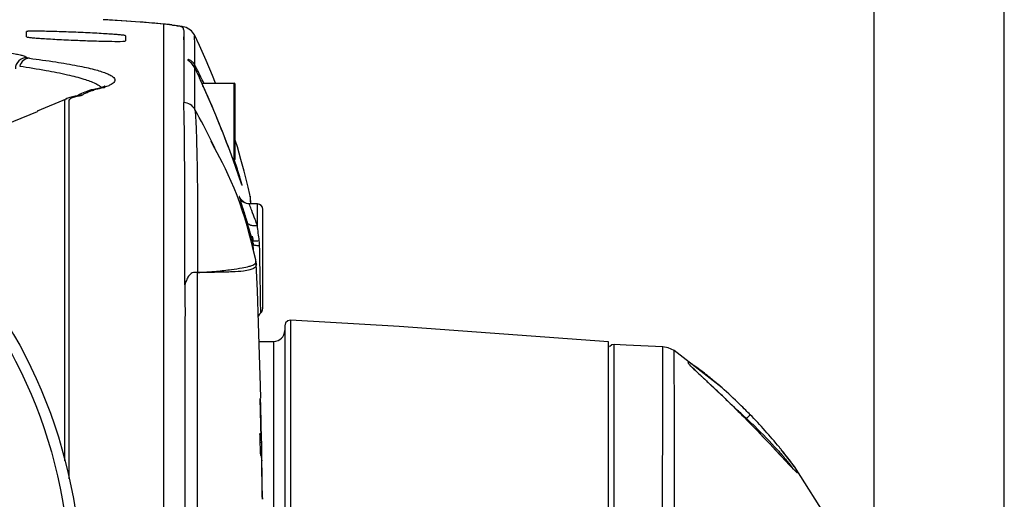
# Model space of a CAD drawing. Header units: millimetres. Extents: x 7426 to 8300, y 123 to 421.
# Tile 123 of 197: x 8065.4 to 8069.88, y 277.55 to 279.74. Entities that reach past the tile are written whole.
import ezdxf

# ---------------------------------------------------------------- set-up
doc = ezdxf.new("R2010")
doc.units = ezdxf.units.MM
doc.layers.add('外形图', color=7, linetype='Continuous')
doc.layers.add('尺寸标注', color=7, linetype='Continuous')
doc.styles.add('微软雅黑', font='msyh.ttc')
doc.dimstyles.new('尺寸标注_1_20比例', dxfattribs={"dimtxt": 1.5, "dimasz": 1.25, "dimexe": 0.5, "dimexo": 0.4, "dimgap": 0.5, "dimtad": 1, "dimdec": 1, "dimlfac": 20, "dimdsep": 46, "dimtxsty": '微软雅黑', "dimcen": 0.09, "dimadec": 0, "dimazin": 0, "dimtp": 0.01, "dimtm": 0.01, "dimtfac": 1, "dimtdec": 1, "dimtofl": 0, "dimtmove": 0, "dimatfit": 3, "dimfxl": 1, "dimtolj": 1, "dimarcsym": 0})

# ---------------------------------------------------------------- blocks, each defined once
blk = doc.blocks.new('*D1254')
at = {"layer": 'Defpoints', "color": 0}
for p in [(8069.8803, 291.5889), (8056.8352, 246.458), (8069.8803, 246.4589)]:
    blk.add_point(p, dxfattribs=at)
at = {"layer": '尺寸标注', "color": 0, "lineweight": -2}
for p, q in [((8056.8352, 246.858), (8056.8352, 292.0889)), ((8069.8803, 246.8589), (8069.8803, 292.0889)), ((8058.0852, 291.5889), (8068.6303, 291.5889))]:
    blk.add_line(p, q, dxfattribs=at)
at = {"layer": '尺寸标注', "color": 0}
for points in [[(8058.0852, 291.7972), (8058.0852, 291.3805), (8056.8352, 291.5889)], [(8068.6303, 291.3805), (8068.6303, 291.7972), (8069.8803, 291.5889)]]:
    blk.add_solid(points, dxfattribs=at)
at = {"layer": '尺寸标注', "color": 0, "insert": (8063.7081, 292.8641), "char_height": 1.5, "attachment_point": 5, "style": '微软雅黑'}
blk.add_mtext('\\A1;\\A1;260', dxfattribs=at)
blk = doc.blocks.new('*D1255')
at = {"layer": 'Defpoints', "color": 0}
for p in [(8069.2878, 286.4318), (8069.2878, 273.2156), (8057.4367, 272.9479)]:
    blk.add_point(p, dxfattribs=at)
at = {"layer": '尺寸标注', "color": 0, "lineweight": -2}
for p, q in [((8057.4367, 273.3479), (8057.4367, 286.9318)), ((8069.2878, 273.6156), (8069.2878, 286.9318)), ((8058.6867, 286.4318), (8068.0378, 286.4318))]:
    blk.add_line(p, q, dxfattribs=at)
at = {"layer": '尺寸标注', "color": 0}
for points in [[(8058.6867, 286.6402), (8058.6867, 286.2235), (8057.4367, 286.4318)], [(8068.0378, 286.2235), (8068.0378, 286.6402), (8069.2878, 286.4318)]]:
    blk.add_solid(points, dxfattribs=at)
at = {"layer": '尺寸标注', "color": 0, "insert": (8063.3623, 287.707), "char_height": 1.5, "attachment_point": 5, "style": '微软雅黑'}
blk.add_mtext('\\A1;\\A1;237.4', dxfattribs=at)

msp = doc.modelspace()

# ---------------------------------------------------------------- linework, layer by layer
at = {"layer": '外形图', "color": 7, "linetype": 'Continuous'}
for p, q in [((8065.7832, 279.7352), (8065.782, 279.7352)), ((8066.0577, 279.7154), (8066.0576, 279.7155)), ((8066.0577, 274.5787), (8066.0577, 279.7154)), ((8066.1313, 279.7056), (8066.14, 279.7045)), ((8066.14, 279.7045), (8066.1406, 279.7044)), ((8066.1586, 279.6994), (8066.14, 279.7045)), ((8065.4327, 279.6574), (8065.4327, 279.6814)), ((8065.8827, 279.6626), (8065.8827, 279.6387)), ((8066.1489, 279.6764), (8066.1485, 279.3585)), ((8066.1976, 279.6657), (8066.1975, 279.6658)), ((8066.1481, 279.6327), (8066.1482, 279.5455)), ((8066.1482, 279.5455), (8066.1485, 279.3585)), ((8066.1852, 279.5358), (8066.1794, 279.5412)), ((8066.1987, 279.5161), (8066.1852, 279.5358)), ((8066.1983, 279.5296), (8066.1983, 279.5421)), ((8066.1981, 279.4867), (8066.1982, 279.497)), ((8066.1982, 279.5168), (8066.1982, 279.5171)), ((8066.1982, 279.5168), (8066.1982, 279.5171)), ((8066.1993, 279.3263), (8066.1982, 279.497)), ((8066.1987, 279.5161), (8066.1983, 279.5169)), ((8066.204, 279.5189), (8066.2034, 279.52)), ((8066.2225, 279.4822), (8066.219, 279.4893)), ((8065.7572, 279.4398), (8065.7574, 279.4395)), ((8065.7572, 279.4398), (8065.7577, 279.4395)), ((8066.1982, 279.4647), (8066.1982, 279.4757)), ((8066.2197, 279.4703), (8066.2196, 279.4706)), ((8066.2322, 279.443), (8066.2197, 279.4703)), ((8066.2304, 279.447), (8066.3777, 279.447)), ((8066.2493, 279.4051), (8066.2322, 279.443)), ((8066.3777, 279.097), (8066.3777, 279.447)), ((8066.3827, 279.102), (8066.3827, 279.442)), ((8065.6769, 279.3909), (8065.6549, 279.3871)), ((8065.6743, 279.3947), (8065.6633, 279.388)), ((8065.716, 279.4112), (8065.7108, 279.4097)), ((8065.716, 279.4112), (8065.7158, 279.4112)), ((8065.7418, 279.4172), (8065.7312, 279.4167)), ((8065.7663, 279.4241), (8065.7657, 279.4239)), ((8065.7835, 279.4262), (8065.7663, 279.4241)), ((8066.1988, 279.3924), (8066.1987, 279.4051)), ((8066.266, 279.3672), (8066.2493, 279.4051)), ((8065.4827, 279.3208), (8065.6174, 279.3765)), ((8065.6284, 279.3722), (8065.6285, 279.3724)), ((8065.6325, 279.3704), (8065.6325, 279.3705)), ((8066.282, 279.3299), (8066.266, 279.3672)), ((8065.0687, 279.147), (8065.4827, 279.3185)), ((8065.4827, 279.3208), (8065.4827, 279.3185)), ((8066.2971, 279.2939), (8066.282, 279.3299)), ((8066.3113, 279.2593), (8066.2971, 279.2939)), ((8066.3244, 279.2264), (8066.3113, 279.2593)), ((8066.3365, 279.1955), (8066.3244, 279.2264)), ((8066.278, 279.1725), (8066.2729, 279.1822)), ((8066.3476, 279.1666), (8066.3365, 279.1955)), ((8066.3576, 279.1399), (8066.3476, 279.1666)), ((8066.3666, 279.1154), (8066.3576, 279.1399)), ((8066.3747, 279.0931), (8066.3666, 279.1154)), ((8066.3733, 279.097), (8066.3777, 279.097)), ((8066.3851, 279.0638), (8066.3747, 279.0931)), ((8066.396, 279.0324), (8066.3851, 279.0638)), ((8066.4022, 279.0144), (8066.396, 279.0324)), ((8066.408, 278.9975), (8066.4022, 279.0144)), ((8066.41, 278.9919), (8066.408, 278.9975)), ((8066.4406, 278.9741), (8066.4333, 279.0045)), ((8066.4484, 278.9405), (8066.4406, 278.9741)), ((8066.4832, 278.8975), (8066.447, 278.8981)), ((8066.4505, 278.9313), (8066.4484, 278.9405)), ((8066.4501, 278.9326), (8066.4504, 278.9321)), ((8066.4504, 278.9321), (8066.4504, 278.932)), ((8066.4504, 278.932), (8066.4507, 278.9277)), ((8066.4504, 278.932), (8066.4522, 278.898)), ((8066.4517, 278.9237), (8066.4516, 278.9251)), ((8066.4532, 278.8984), (8066.4521, 278.9197)), ((8066.4523, 278.9151), (8066.4521, 278.9197)), ((8066.4534, 278.898), (8066.4523, 278.9151)), ((8066.4108, 278.8962), (8066.4132, 278.8885)), ((8066.4832, 278.7994), (8066.4832, 278.8975)), ((8066.5077, 278.4216), (8066.5077, 278.8725)), ((8066.4371, 278.8123), (8066.4364, 278.8147)), ((8066.4611, 278.7324), (8066.463, 278.6963)), ((8066.4628, 278.7397), (8066.4632, 278.7323)), ((8066.4638, 278.7193), (8066.4642, 278.7145)), ((8066.4629, 278.7017), (8066.4632, 278.6958)), ((8066.4658, 278.6852), (8066.4642, 278.7145)), ((8066.4758, 278.6434), (8066.4661, 278.6842)), ((8066.4758, 278.6433), (8066.4758, 278.6434)), ((8066.4785, 278.6236), (8066.4758, 278.6433)), ((8066.4947, 278.6373), (8066.4945, 278.6437)), ((8066.4949, 278.6243), (8066.4947, 278.6373)), ((8066.4784, 278.6241), (8066.4785, 278.6236)), ((8066.499, 278.4027), (8066.4981, 278.4572)), ((8066.499, 278.4026), (8066.499, 278.4027)), ((8066.6341, 278.369), (8066.6341, 271.4928)), ((8066.6077, 278.344), (8066.6077, 271.4617)), ((8066.4915, 278.272), (8066.5577, 278.272)), ((8066.5577, 272.022), (8066.5577, 278.272)), ((8068.0802, 262.8431), (8068.0802, 278.2703)), ((8068.1065, 278.1242), (8068.1065, 278.2588)), ((8068.1065, 266.3397), (8068.1065, 278.2378)), ((8068.5966, 278.061), (8068.3791, 278.2306)), ((8068.5966, 278.061), (8068.5771, 278.078)), ((8066.4959, 278.0048), (8066.4978, 278.005)), ((8068.6851, 277.9397), (8068.6849, 277.9397)), ((8068.6851, 277.9397), (8068.6851, 277.9397)), ((8066.4956, 277.8295), (8066.5019, 277.83)), ((8066.4962, 277.8383), (8066.5004, 277.8387)), ((8066.5, 277.8541), (8066.5004, 277.8387)), ((8066.5019, 277.83), (8066.5014, 277.8541)), ((8066.4962, 277.8142), (8066.5027, 277.8147)), ((8066.5041, 277.73), (8066.5027, 277.8159)), ((8068.8395, 277.7788), (8068.888, 277.7265)), ((8068.869, 277.7768), (8068.8658, 277.7808)), ((8066.5026, 277.7387), (8066.5028, 277.7301)), ((8068.9255, 277.704), (8068.869, 277.7768)), ((8066.5018, 277.7302), (8066.5037, 277.73)), ((8069.1033, 277.4258), (8068.9255, 277.704)), ((8066.5062, 277.555), (8066.5061, 277.5637))]:
    msp.add_line(p, q, dxfattribs=at)
for points in [[(8066.0576, 279.7155), (8065.9898, 279.7214), (8065.8895, 279.7286), (8065.7832, 279.7352)], [(8066.1406, 279.7044), (8066.1093, 279.7096), (8066.0576, 279.7155)], [(8066.1489, 279.6764), (8066.1482, 279.6649), (8066.1478, 279.6506), (8066.1481, 279.6327)], [(8066.1975, 279.6658), (8066.1833, 279.6849), (8066.1586, 279.6994)], [(8066.2923, 279.447), (8066.2786, 279.4818), (8066.2501, 279.55), (8066.2199, 279.6179), (8066.1976, 279.6657)], [(8065.6985, 279.4055), (8065.6915, 279.4028), (8065.6835, 279.3994), (8065.6743, 279.3947)], [(8065.7108, 279.4097), (8065.7049, 279.4078), (8065.6985, 279.4055)], [(8065.7657, 279.4239), (8065.7606, 279.4225), (8065.7448, 279.4191), (8065.7313, 279.4167)], [(8065.7863, 279.4266), (8065.7912, 279.4338), (8065.7872, 279.4321), (8065.7663, 279.4241)], [(8065.6549, 279.3871), (8065.6305, 279.3811), (8065.6172, 279.3764)], [(8066.1993, 279.3263), (8066.1993, 279.3398), (8066.1991, 279.3534), (8066.1991, 279.3663), (8066.1989, 279.3796)], [(8066.4661, 278.6842), (8066.4563, 278.7234), (8066.4463, 278.7616), (8066.436, 278.7986), (8066.4254, 278.8345), (8066.4144, 278.8693), (8066.4028, 278.9032), (8066.3906, 278.9366), (8066.3778, 278.969), (8066.3645, 279.0002), (8066.351, 279.0299), (8066.3375, 279.0578), (8066.3244, 279.084), (8066.3121, 279.1079), (8066.278, 279.1725)], [(8066.4086, 279.0993), (8066.3923, 279.1565), (8066.3827, 279.1878)], [(8066.4333, 279.0045), (8066.4225, 279.0473), (8066.4086, 279.0993)], [(8066.0577, 278.4701), (8066.0577, 278.7619), (8066.0577, 279.0019)], [(8066.412, 278.9865), (8066.412, 278.9865), (8066.4118, 278.987), (8066.4113, 278.9882), (8066.4107, 278.9898), (8066.41, 278.9919)], [(8066.447, 278.8981), (8066.4333, 278.9003), (8066.421, 278.9059), (8066.412, 278.9133), (8066.4064, 278.9203), (8066.4042, 278.924), (8066.4039, 278.9246)], [(8066.4516, 278.9251), (8066.4512, 278.9273), (8066.4505, 278.9313)], [(8066.4521, 278.9197), (8066.452, 278.921), (8066.4519, 278.9224), (8066.4517, 278.9237)], [(8066.4612, 278.7319), (8066.4617, 278.7183), (8066.4629, 278.7017)], [(8066.4986, 278.0138), (8066.4973, 278.0706), (8066.4934, 278.2109), (8066.4888, 278.3554), (8066.4834, 278.5038), (8066.4784, 278.6242)], [(8066.6341, 278.369), (8066.6221, 278.3667), (8066.6116, 278.3575), (8066.6077, 278.3441)], [(8068.0802, 278.2703), (8067.1275, 278.3396), (8066.6341, 278.369)], [(8068.1065, 278.2588), (8068.0951, 278.2566), (8068.0843, 278.2474)], [(8068.3271, 278.2482), (8068.161, 278.256), (8068.1065, 278.2588)], [(8068.3791, 278.2307), (8068.3518, 278.2439), (8068.327, 278.2482)], [(8068.5553, 278.0654), (8068.485, 278.1312), (8068.4727, 278.1429), (8068.4627, 278.1527), (8068.4551, 278.1604), (8068.4504, 278.1656)], [(8068.6851, 277.9397), (8068.6604, 277.9643), (8068.6305, 277.9936), (8068.6031, 278.02), (8068.5781, 278.0439), (8068.5553, 278.0654)], [(8068.8118, 277.8087), (8068.7858, 277.8362), (8068.7565, 277.8669), (8068.7234, 277.901), (8068.6851, 277.9397)], [(8068.9006, 277.7133), (8068.8725, 277.7435), (8068.8118, 277.8087)], [(8068.9312, 277.6828), (8068.9313, 277.6827), (8068.9297, 277.6841), (8068.9258, 277.6876), (8068.9198, 277.6935), (8068.9114, 277.702), (8068.9006, 277.7133)]]:
    msp.add_lwpolyline(points, dxfattribs=at)
for radius in [2.325, 2.275]:
    msp.add_circle((8063.3577, 277.147), radius, dxfattribs=at)
for centre, radius, start, end in [((8065.8636, 277.7557), 1.9693, 83.8978, 84.3434), ((8065.9379, 278.4494), 1.2717, 82.9169, 83.9033), ((8066.0124, 288.1558), 8.5213, 267.61417, 268.08331), ((8065.9543, 286.4773), 6.8417, 268.09949, 268.2164), ((8066.1286, 279.48), 0.0793, 41.0157, 43.4266), ((8066.1356, 279.486), 0.0701, 38.8856, 41.0498), ((8065.3755, 279.0868), 0.9344, 27.6193, 28.2848), ((8066.1804, 279.5209), 0.0199, 19.5739, 25.6643), ((8066.178, 279.5206), 0.0224, 345.8522, 356.2308), ((8064.2394, 278.5084), 2.2093, 25.932, 26.1543), ((8061.1742, 277.1456), 5.5553, 24.2069, 24.7411), ((8063.9235, 278.3554), 2.5603, 25.2553, 25.9198), ((8066.3777, 279.442), 0.005, 0, 90), ((8065.6843, 279.3423), 0.0492, 86.8501, 98.6225), ((8065.7322, 279.3402), 0.0683, 125.2588, 131.42), ((8065.7377, 279.3323), 0.0779, 119.6227, 125.2534), ((8065.7392, 279.3686), 0.0487, 99.4185, 122.0896), ((8065.6834, 279.7382), 0.3276, 287.7808, 288.4778), ((8062.0827, 277.5494), 4.5612, 19.7994, 24.2588), ((8066.1455, 279.2976), 0.061, 28.0713, 87.1409), ((8063.5655, 277.8443), 3.0221, 26.296, 29.3661), ((8063.503, 277.8129), 3.0921, 25.268, 26.3045), ((8061.9952, 277.5224), 4.6526, 19.573, 19.7483), ((8066.3777, 279.102), 0.005, 270, 0), ((8063.3712, 278.0981), 3.1691, 18.2545, 18.3702), ((8061.1064, 277.2081), 5.5954, 18.8866, 19.5564), ((8065.203, 278.655), 1.2544, 16.0998, 16.2177), ((8066.4478, 278.9481), 0.05, 199.271, 269.0021), ((8066.4827, 278.8725), 0.025, 0, 89), ((8061.6072, 277.3204), 5.0551, 16.2143, 17.1648), ((8061.8676, 277.0907), 4.9217, 20.3154, 20.6568), ((8056.0967, 277.5032), 10.4671, 6.7321, 7.11364), ((8066.3909, 278.7357), 0.072, 3.3075, 12.4359), ((8066.3863, 278.7102), 0.078, 6.7159, 16.1979), ((8066.233, 278.7005), 0.2603, 1.2205, 6.5592), ((8036.9084, 278.043), 29.5923, 1.16313, 1.28381), ((8014.9669, 277.5711), 51.5388, 0.98513, 1.17091), ((8066.4827, 278.4216), 0.025, 310.5828, 0), ((8066.5577, 278.322), 0.05, 270, 0), ((8063.1252, 272.2963), 7.9224, 46.22731, 46.85875), ((8067.3433, 276.6404), 1.8945, 49.366, 49.7407), ((8043.4402, 277.2932), 23.0666, 1.39341, 1.78999), ((8038.0151, 277.2612), 28.4924, 1.19246, 1.49596), ((8067.2167, 276.3091), 2.1965, 48.0013, 48.7307), ((8067.0191, 276.2797), 2.3795, 44.2275, 44.9105), ((8066.2088, 275.4461), 3.5141, 44.7502, 45.2021), ((8067.196, 276.2862), 2.2273, 47.2602, 48.0021), ((8068.3035, 278.3365), 0.579, 314.2811, 315.459), ((8067.0162, 276.2722), 2.3868, 39.5255, 44.309), ((8050.2744, 277.2299), 16.2323, 1.85003, 2.20325), ((8067.2858, 276.4971), 2.0357, 39.0974, 39.4721), ((8067.551, 276.7098), 1.6958, 37.5343, 38.9967), ((8037.5071, 277.1577), 29.0013, 0.80206, 1.1308), ((8032.8486, 277.1613), 33.6599, 0.68503, 0.96809)]:
    msp.add_arc(centre, radius, start, end, dxfattribs=at)
for points, knots in [([(8066.0577, 279.7154), (8066.0218, 279.7189), (8065.93, 279.7261), (8065.838, 279.732), (8065.782, 279.7352)], [0, 0, 0, 0, 0.391443, 1, 1, 1, 1]), ([(8066.0947, 279.7113), (8066.0965, 279.7111), (8066.1027, 279.7103), (8066.109, 279.7094), (8066.1136, 279.7087)], [0, 0, 0, 0, 0.275455, 1, 1, 1, 1]), ([(8066.1136, 279.7087), (8066.1153, 279.7085), (8066.1212, 279.7075), (8066.1271, 279.7065), (8066.1313, 279.7056)], [0, 0, 0, 0, 0.287114, 1, 1, 1, 1]), ([(8066.1313, 279.7056), (8066.1338, 279.7047), (8066.1381, 279.7031), (8066.1432, 279.7003), (8066.1457, 279.6968), (8066.146, 279.6946), (8066.1463, 279.6935)], [0, 0, 0, 0, 0.397309, 0.667096, 0.844006, 1, 1, 1, 1]), ([(8065.6576, 279.6778), (8065.643, 279.6784), (8065.6144, 279.6795), (8065.5727, 279.6809), (8065.5343, 279.682), (8065.5007, 279.6827), (8065.4762, 279.6829), (8065.46, 279.6829), (8065.4505, 279.6828), (8065.4432, 279.6826), (8065.4375, 279.6824), (8065.4349, 279.6819), (8065.4327, 279.6818), (8065.4327, 279.6814)], [0, 0, 0, 0, 0.194801, 0.382485, 0.555233, 0.70663, 0.830939, 0.88134, 0.923281, 0.95634, 0.980186, 0.994693, 1, 1, 1, 1]), ([(8065.8827, 279.6626), (8065.8827, 279.663), (8065.8806, 279.6634), (8065.8779, 279.6641), (8065.8722, 279.6647), (8065.865, 279.6656), (8065.8555, 279.6665), (8065.8392, 279.6678), (8065.8147, 279.6696), (8065.7811, 279.6717), (8065.7427, 279.6739), (8065.701, 279.6759), (8065.6723, 279.6772), (8065.6576, 279.6778)], [0, 0, 0, 0, 0.005487, 0.020184, 0.044202, 0.077407, 0.119461, 0.169941, 0.294293, 0.44559, 0.618123, 0.805525, 1, 1, 1, 1]), ([(8066.1463, 279.6935), (8066.1469, 279.6908), (8066.1488, 279.6853), (8066.149, 279.6794), (8066.1489, 279.6764)], [0, 0, 0, 0, 0.48031, 1, 1, 1, 1]), ([(8066.1983, 279.5421), (8066.1983, 279.5563), (8066.1984, 279.5766), (8066.1981, 279.6022), (8066.1982, 279.6183), (8066.1981, 279.6325), (8066.1979, 279.6432), (8066.1979, 279.651), (8066.1979, 279.6562), (8066.1976, 279.661), (8066.1983, 279.6644), (8066.1976, 279.6658)], [0, 0, 0, 0, 0.34531, 0.492267, 0.621415, 0.73592, 0.83633, 0.881008, 0.92385, 0.962398, 1, 1, 1, 1]), ([(8064.6578, 279.6329), (8064.7147, 279.631), (8064.823, 279.6266), (8064.9761, 279.6185), (8065.1097, 279.6097), (8065.2214, 279.6004), (8065.2998, 279.5921), (8065.3506, 279.5852), (8065.3795, 279.5806), (8065.4021, 279.5761), (8065.4188, 279.5716), (8065.4289, 279.5679), (8065.4341, 279.5641), (8065.4344, 279.5622)], [0, 0, 0, 0, 0.218226, 0.415388, 0.587684, 0.731218, 0.844775, 0.890053, 0.927466, 0.957001, 0.978706, 0.992757, 1, 1, 1, 1]), ([(8065.4327, 279.6574), (8065.4327, 279.657), (8065.4348, 279.6566), (8065.4375, 279.6558), (8065.4432, 279.6551), (8065.4505, 279.6542), (8065.46, 279.6533), (8065.4762, 279.6519), (8065.5007, 279.6501), (8065.5343, 279.648), (8065.5727, 279.6458), (8065.6144, 279.6438), (8065.6431, 279.6425), (8065.6577, 279.6419)], [0, 0, 0, 0, 0.005685, 0.020442, 0.044483, 0.077692, 0.119738, 0.170201, 0.294502, 0.445739, 0.618213, 0.805562, 1, 1, 1, 1]), ([(8065.7414, 279.6389), (8065.7682, 279.638), (8065.8116, 279.637), (8065.8551, 279.6365), (8065.8716, 279.6372)], [0, 0, 0, 0, 0.618591, 1, 1, 1, 1]), ([(8065.8716, 279.6372), (8065.8733, 279.6373), (8065.876, 279.6374), (8065.8796, 279.6378), (8065.8814, 279.6381), (8065.8827, 279.6384), (8065.8827, 279.6387)], [0, 0, 0, 0, 0.427607, 0.735977, 0.924813, 1, 1, 1, 1]), ([(8065.4344, 279.5622), (8065.4214, 279.5626), (8065.3938, 279.5526), (8065.3827, 279.5255), (8065.3826, 279.5125)], [0, 0, 0, 0, 0.500056, 1, 1, 1, 1]), ([(8065.4462, 279.5596), (8065.4366, 279.5597), (8065.4161, 279.5521), (8065.405, 279.5339), (8065.4021, 279.5239)], [0, 0, 0, 0, 0.481706, 1, 1, 1, 1]), ([(8065.4462, 279.5596), (8065.4444, 279.5598), (8065.4415, 279.5602), (8065.4377, 279.5609), (8065.4356, 279.5614), (8065.4344, 279.5619), (8065.4343, 279.5623)], [0, 0, 0, 0, 0.425309, 0.731474, 0.91832, 1, 1, 1, 1]), ([(8065.4462, 279.5596), (8065.4864, 279.5546), (8065.5595, 279.5447), (8065.6459, 279.5302), (8065.7037, 279.5183), (8065.7388, 279.5099), (8065.7684, 279.5015), (8065.7926, 279.4932), (8065.8113, 279.4851), (8065.8247, 279.4769), (8065.8333, 279.4687), (8065.837, 279.4547), (8065.8231, 279.4428), (8065.8063, 279.4343), (8065.7941, 279.4298), (8065.7873, 279.4275)], [0, 0, 0, 0, 0.259403, 0.471526, 0.559997, 0.636912, 0.702433, 0.756726, 0.800046, 0.832921, 0.856624, 0.87453, 0.918285, 0.953807, 1, 1, 1, 1]), ([(8066.1757, 279.5517), (8066.1738, 279.5526), (8066.1713, 279.5537), (8066.1672, 279.5537), (8066.1667, 279.5515), (8066.1676, 279.5505), (8066.1681, 279.55)], [0, 0, 0, 0, 0.51902, 0.713997, 0.821847, 1, 1, 1, 1]), ([(8066.1681, 279.55), (8066.1698, 279.5482), (8066.1764, 279.5438), (8066.1824, 279.5385), (8066.1862, 279.5345)], [0, 0, 0, 0, 0.303666, 1, 1, 1, 1]), ([(8066.1889, 279.5426), (8066.1877, 279.5437), (8066.1837, 279.5472), (8066.1791, 279.5502), (8066.1757, 279.5517)], [0, 0, 0, 0, 0.300714, 1, 1, 1, 1]), ([(8066.1953, 279.5348), (8066.1948, 279.5356), (8066.1929, 279.5383), (8066.1906, 279.5409), (8066.1889, 279.5426)], [0, 0, 0, 0, 0.280246, 1, 1, 1, 1]), ([(8066.1902, 279.53), (8066.1909, 279.5292), (8066.194, 279.5251), (8066.1965, 279.5207), (8066.1982, 279.5171)], [0, 0, 0, 0, 0.215702, 1, 1, 1, 1]), ([(8065.4021, 279.5239), (8065.4424, 279.5181), (8065.5153, 279.5067), (8065.6129, 279.4875), (8065.6879, 279.4683), (8065.7298, 279.4536), (8065.7464, 279.4455)], [0, 0, 0, 0, 0.344553, 0.625299, 0.843237, 1, 1, 1, 1]), ([(8066.1982, 279.5171), (8066.1997, 279.5139), (8066.2068, 279.4984), (8066.2139, 279.4829), (8066.2196, 279.4706)], [0, 0, 0, 0, 0.20694, 1, 1, 1, 1]), ([(8066.1982, 279.497), (8066.1982, 279.4987), (8066.1982, 279.5053), (8066.1982, 279.5119), (8066.1982, 279.5168)], [0, 0, 0, 0, 0.258702, 1, 1, 1, 1]), ([(8066.219, 279.4893), (8066.2176, 279.4921), (8066.2127, 279.502), (8066.2077, 279.5119), (8066.204, 279.5189)], [0, 0, 0, 0, 0.279574, 1, 1, 1, 1]), ([(8065.7464, 279.4455), (8065.7474, 279.445), (8065.751, 279.4432), (8065.7546, 279.4413), (8065.7572, 279.4398)], [0, 0, 0, 0, 0.262961, 1, 1, 1, 1]), ([(8065.7577, 279.4395), (8065.7596, 279.4384), (8065.7662, 279.4343), (8065.7725, 279.4295), (8065.7762, 279.4253)], [0, 0, 0, 0, 0.289161, 1, 1, 1, 1]), ([(8065.6732, 279.3893), (8065.6743, 279.3895), (8065.6789, 279.3903), (8065.6835, 279.3909), (8065.687, 279.3914)], [0, 0, 0, 0, 0.236545, 1, 1, 1, 1]), ([(8065.6992, 279.4001), (8065.7008, 279.401), (8065.7082, 279.4049), (8065.716, 279.4078), (8065.7222, 279.41)], [0, 0, 0, 0, 0.217223, 1, 1, 1, 1]), ([(8065.73, 279.4126), (8065.732, 279.4132), (8065.7347, 279.4139), (8065.7373, 279.4147), (8065.7379, 279.415)], [0, 0, 0, 0, 0.771953, 1, 1, 1, 1]), ([(8065.7379, 279.415), (8065.7384, 279.4151), (8065.7398, 279.4157), (8065.7412, 279.4165), (8065.7418, 279.4172)], [0, 0, 0, 0, 0.320455, 1, 1, 1, 1]), ([(8065.7587, 279.4203), (8065.7574, 279.42), (8065.7518, 279.4189), (8065.7461, 279.418), (8065.7418, 279.4172)], [0, 0, 0, 0, 0.238578, 1, 1, 1, 1]), ([(8065.7835, 279.4262), (8065.7817, 279.4257), (8065.7736, 279.4233), (8065.7653, 279.4215), (8065.7587, 279.4203)], [0, 0, 0, 0, 0.213099, 1, 1, 1, 1]), ([(8065.6172, 279.3764), (8065.6139, 279.375), (8065.6092, 279.373), (8065.6061, 279.3677), (8065.6054, 279.3623), (8065.6062, 279.3538), (8065.606, 279.3341), (8065.6059, 279.3004), (8065.606, 279.2493), (8065.606, 279.1843), (8065.606, 279.1056), (8065.606, 279.014), (8065.606, 278.9099), (8065.606, 278.7941), (8065.606, 278.6185), (8065.6059, 278.3761), (8065.6062, 278.0623), (8065.6058, 277.843), (8065.6057, 277.7293)], [0, 0, 0, 0, 0.006471, 0.008595, 0.010748, 0.016308, 0.024112, 0.046433, 0.077397, 0.116863, 0.16455, 0.22014, 0.283261, 0.353498, 0.430384, 0.602008, 0.793563, 1, 1, 1, 1]), ([(8065.6272, 279.3571), (8065.6271, 279.3587), (8065.6269, 279.3637), (8065.6268, 279.3691), (8065.6284, 279.3722)], [0, 0, 0, 0, 0.306298, 1, 1, 1, 1]), ([(8065.6269, 277.6483), (8065.627, 277.8572), (8065.6273, 278.1587), (8065.6271, 278.5421), (8065.6272, 278.7857), (8065.6271, 278.9915), (8065.6272, 279.1372), (8065.6271, 279.2314), (8065.627, 279.2843), (8065.6273, 279.3249), (8065.6276, 279.3478), (8065.6272, 279.3571)], [0, 0, 0, 0, 0.366745, 0.52935, 0.673009, 0.794395, 0.890734, 0.928755, 0.959767, 0.983656, 1, 1, 1, 1]), ([(8065.6285, 279.3724), (8065.6288, 279.373), (8065.6306, 279.3758), (8065.6336, 279.3777), (8065.6359, 279.3789)], [0, 0, 0, 0, 0.208664, 1, 1, 1, 1]), ([(8065.6359, 279.3789), (8065.6366, 279.3793), (8065.6404, 279.3811), (8065.6444, 279.3825), (8065.6475, 279.3835)], [0, 0, 0, 0, 0.210459, 1, 1, 1, 1]), ([(8065.6475, 279.3835), (8065.6493, 279.384), (8065.6577, 279.3865), (8065.6664, 279.3882), (8065.6732, 279.3893)], [0, 0, 0, 0, 0.209833, 1, 1, 1, 1]), ([(8066.1539, 278.5292), (8066.1531, 278.5908), (8066.1539, 278.7073), (8066.1527, 278.911), (8066.153, 279.0843), (8066.1512, 279.225), (8066.1505, 279.2977), (8066.1486, 279.3392), (8066.1485, 279.3585)], [0, 0, 0, 0, 0.22281, 0.421535, 0.73693, 0.849641, 0.93031, 1, 1, 1, 1]), ([(8066.1992, 279.3265), (8066.201, 279.3098), (8066.2036, 279.2743), (8066.2057, 279.2116), (8066.2077, 279.1302), (8066.21, 279.0248), (8066.2107, 278.8967), (8066.2114, 278.7478), (8066.2112, 278.6417), (8066.2114, 278.5855)], [0, 0, 0, 0, 0.067722, 0.144126, 0.254122, 0.397266, 0.570768, 0.772372, 1, 1, 1, 1]), ([(8066.4075, 279.0054), (8066.406, 279.0107), (8066.3975, 279.0393), (8066.3884, 279.0677), (8066.3808, 279.0908)], [0, 0, 0, 0, 0.185972, 1, 1, 1, 1]), ([(8066.4005, 279.0193), (8066.4021, 279.0147), (8066.4049, 279.0066), (8066.4081, 278.9971), (8066.4103, 278.991), (8066.4114, 278.9879), (8066.4123, 278.9853), (8066.4128, 278.9843), (8066.4133, 278.9829), (8066.4135, 278.9838), (8066.4131, 278.9848), (8066.4127, 278.9869), (8066.4119, 278.9897), (8066.4105, 278.9952), (8066.4092, 278.9996), (8066.4082, 279.0029)], [0, 0, 0, 0, 0.245506, 0.438921, 0.513989, 0.572443, 0.614314, 0.640675, 0.65238, 0.656918, 0.676751, 0.712346, 0.762876, 0.827582, 1, 1, 1, 1]), ([(8066.4006, 278.9316), (8066.4003, 278.9321), (8066.4009, 278.9283), (8066.4016, 278.9267), (8066.4035, 278.9196), (8066.4065, 278.9101), (8066.4092, 278.9012), (8066.4108, 278.8962)], [0, 0, 0, 0, 0.049591, 0.138648, 0.257699, 0.575614, 1, 1, 1, 1]), ([(8066.404, 278.9247), (8066.4033, 278.9264), (8066.4021, 278.9286), (8066.4012, 278.9312), (8066.4006, 278.9316)], [0, 0, 0, 0, 0.716929, 1, 1, 1, 1]), ([(8066.4486, 278.8918), (8066.4481, 278.8934), (8066.4474, 278.8956), (8066.4469, 278.8973), (8066.4468, 278.8981), (8066.447, 278.8981)], [0, 0, 0, 0, 0.753971, 0.938472, 1, 1, 1, 1]), ([(8066.4132, 278.8885), (8066.4148, 278.8833), (8066.4226, 278.8587), (8066.4304, 278.8341), (8066.4364, 278.8147)], [0, 0, 0, 0, 0.210959, 1, 1, 1, 1]), ([(8066.4729, 278.8269), (8066.4678, 278.8404), (8066.4596, 278.862), (8066.4514, 278.8836), (8066.4486, 278.8918)], [0, 0, 0, 0, 0.624499, 1, 1, 1, 1]), ([(8066.462, 278.7986), (8066.4565, 278.7993), (8066.446, 278.8018), (8066.438, 278.81), (8066.4364, 278.8147)], [0, 0, 0, 0, 0.532865, 1, 1, 1, 1]), ([(8066.4832, 278.7994), (8066.4813, 278.7991), (8066.4743, 278.798), (8066.4671, 278.798), (8066.462, 278.7986)], [0, 0, 0, 0, 0.270875, 1, 1, 1, 1]), ([(8066.4659, 278.729), (8066.4653, 278.7291), (8066.4635, 278.7296), (8066.4616, 278.7307), (8066.4612, 278.7319)], [0, 0, 0, 0, 0.325994, 1, 1, 1, 1]), ([(8066.4916, 278.7302), (8066.4866, 278.7293), (8066.4781, 278.7282), (8066.4693, 278.7281), (8066.4659, 278.729)], [0, 0, 0, 0, 0.58902, 1, 1, 1, 1]), ([(8066.4932, 278.706), (8066.4862, 278.7066), (8066.4768, 278.7077), (8066.4671, 278.7107), (8066.4643, 278.7133), (8066.4642, 278.7145)], [0, 0, 0, 0, 0.681132, 0.885769, 1, 1, 1, 1]), ([(8066.2114, 278.5855), (8066.2398, 278.5872), (8066.2914, 278.5909), (8066.3591, 278.5982), (8066.4087, 278.6058), (8066.4411, 278.6125), (8066.4605, 278.6182), (8066.4712, 278.6241), (8066.476, 278.6308), (8066.4766, 278.6352), (8066.4766, 278.6373)], [0, 0, 0, 0, 0.307458, 0.557645, 0.735272, 0.848391, 0.914655, 0.952856, 0.978127, 1, 1, 1, 1]), ([(8066.2114, 278.5855), (8066.2034, 278.5872), (8066.1864, 278.5867), (8066.1696, 278.5697), (8066.1596, 278.5503), (8066.1555, 278.5363), (8066.1539, 278.5292)], [0, 0, 0, 0, 0.271405, 0.516471, 0.757887, 1, 1, 1, 1]), ([(8066.2109, 277.4431), (8066.2101, 277.6459), (8066.2117, 277.9417), (8066.2115, 278.3225), (8066.2116, 278.5005), (8066.2114, 278.5855)], [0, 0, 0, 0, 0.532546, 0.776707, 1, 1, 1, 1]), ([(8066.4785, 278.6236), (8066.4785, 278.6215), (8066.4779, 278.617), (8066.4737, 278.6098), (8066.4639, 278.6027), (8066.4455, 278.5959), (8066.4134, 278.5906), (8066.3632, 278.5881), (8066.2937, 278.5864), (8066.2407, 278.5855), (8066.2114, 278.5855)], [0, 0, 0, 0, 0.022061, 0.048011, 0.086186, 0.149093, 0.256244, 0.432812, 0.686225, 1, 1, 1, 1]), ([(8066.1539, 278.5292), (8066.1542, 278.3127), (8066.1527, 277.852), (8066.1528, 277.3913), (8066.1532, 277.147)], [0, 0, 0, 0, 0.469846, 1, 1, 1, 1]), ([(8068.3284, 266.5067), (8068.3281, 267.0711), (8068.3292, 268.1974), (8068.3279, 269.6036), (8068.3263, 270.7247), (8068.3269, 271.5628), (8068.3267, 272.3995), (8068.3257, 273.235), (8068.327, 274.0713), (8068.3251, 274.7707), (8068.3235, 275.3327), (8068.3229, 275.7518), (8068.3235, 276.1597), (8068.3238, 276.5484), (8068.324, 276.9107), (8068.3244, 277.2398), (8068.3255, 277.4904), (8068.3263, 277.6698), (8068.3265, 277.787), (8068.3267, 277.8918), (8068.3268, 277.9836), (8068.3268, 278.0621), (8068.3268, 278.119), (8068.3269, 278.1576), (8068.3269, 278.1812), (8068.327, 278.2012), (8068.327, 278.2176), (8068.3271, 278.2305), (8068.3269, 278.2388), (8068.3272, 278.2438), (8068.3268, 278.246), (8068.3276, 278.2479), (8068.3271, 278.2482)], [0, 0, 0, 0, 0.144227, 0.287772, 0.359292, 0.430665, 0.501911, 0.57307, 0.644133, 0.715591, 0.751766, 0.787725, 0.822674, 0.855991, 0.887045, 0.915245, 0.940074, 0.951079, 0.961074, 0.970013, 0.97785, 0.984547, 0.990074, 0.992389, 0.9944, 0.996106, 0.997504, 0.998595, 0.999375, 0.999648, 0.999843, 1, 1, 1, 1]), ([(8068.3792, 272.8164), (8068.3791, 273.1109), (8068.3805, 273.7), (8068.3794, 274.438), (8068.3815, 275.0314), (8068.3807, 275.4777), (8068.3807, 275.9171), (8068.3816, 276.3401), (8068.381, 276.7378), (8068.3806, 277.1016), (8068.3806, 277.38), (8068.3807, 277.58), (8068.3806, 277.7113), (8068.3804, 277.8289), (8068.3801, 277.9324), (8068.3797, 278.0208), (8068.3795, 278.085), (8068.3793, 278.1284), (8068.3792, 278.1551), (8068.3791, 278.1777), (8068.3791, 278.1962), (8068.3791, 278.2106), (8068.379, 278.2202), (8068.3792, 278.2256), (8068.379, 278.2284), (8068.3793, 278.2296), (8068.379, 278.2307), (8068.3791, 278.2307)], [0, 0, 0, 0, 0.16317, 0.326414, 0.40893, 0.491944, 0.57372, 0.652381, 0.726365, 0.794048, 0.853963, 0.880618, 0.904901, 0.926682, 0.945826, 0.962198, 0.975707, 0.981368, 0.98629, 0.990464, 0.993888, 0.996557, 0.998468, 0.999138, 0.999617, 0.999904, 1, 1, 1, 1]), ([(8068.5106, 278.1323), (8068.504, 278.1374), (8068.4914, 278.1468), (8068.4738, 278.1595), (8068.4596, 278.1689), (8068.4496, 278.175), (8068.4446, 278.177), (8068.4419, 278.1779), (8068.4413, 278.1757), (8068.4431, 278.1735), (8068.4456, 278.17), (8068.4518, 278.1632), (8068.4571, 278.1578), (8068.4611, 278.1539)], [0, 0, 0, 0, 0.22193, 0.415145, 0.571133, 0.678529, 0.710264, 0.726903, 0.737118, 0.759555, 0.79797, 0.851882, 1, 1, 1, 1]), ([(8068.4611, 278.1539), (8068.4636, 278.1513), (8068.4754, 278.1399), (8068.4873, 278.1287), (8068.4967, 278.1199)], [0, 0, 0, 0, 0.218207, 1, 1, 1, 1]), ([(8068.4967, 278.1199), (8068.5003, 278.1166), (8068.5156, 278.1023), (8068.5309, 278.088), (8068.5426, 278.0771)], [0, 0, 0, 0, 0.236137, 1, 1, 1, 1]), ([(8068.5676, 278.0861), (8068.5627, 278.0903), (8068.5439, 278.106), (8068.5249, 278.1213), (8068.5106, 278.1323)], [0, 0, 0, 0, 0.263883, 1, 1, 1, 1]), ([(8068.7043, 277.9596), (8068.6954, 277.9686), (8068.6603, 278.0032), (8068.6241, 278.0368), (8068.5966, 278.061)], [0, 0, 0, 0, 0.256236, 1, 1, 1, 1]), ([(8068.6059, 278.017), (8068.6125, 278.0107), (8068.639, 277.9852), (8068.6653, 277.9594), (8068.6849, 277.9397)], [0, 0, 0, 0, 0.246757, 1, 1, 1, 1]), ([(8068.7045, 277.9201), (8068.7163, 277.9081), (8068.7619, 277.8615), (8068.8066, 277.8141), (8068.8395, 277.7788)], [0, 0, 0, 0, 0.259091, 1, 1, 1, 1]), ([(8068.7077, 277.922), (8068.7203, 277.9104), (8068.7687, 277.8645), (8068.8152, 277.8166), (8068.8483, 277.7797)], [0, 0, 0, 0, 0.257767, 1, 1, 1, 1]), ([(8068.7161, 277.9304), (8068.7168, 277.9311), (8068.7188, 277.9332), (8068.7209, 277.9354), (8068.7222, 277.9369)], [0, 0, 0, 0, 0.315887, 1, 1, 1, 1]), ([(8068.7222, 277.9369), (8068.7228, 277.9375), (8068.7231, 277.9381), (8068.7245, 277.9394), (8068.7243, 277.9395)], [0, 0, 0, 0, 0.787261, 1, 1, 1, 1]), ([(8066.5004, 277.8387), (8066.4995, 277.8426), (8066.4978, 277.8478), (8066.4954, 277.8527), (8066.4947, 277.854)], [0, 0, 0, 0, 0.738962, 1, 1, 1, 1]), ([(8068.8483, 277.7797), (8068.8524, 277.7751), (8068.8675, 277.7581), (8068.8822, 277.7408), (8068.8926, 277.728)], [0, 0, 0, 0, 0.272559, 1, 1, 1, 1]), ([(8068.9245, 277.7037), (8068.9225, 277.7066), (8068.9132, 277.7199), (8068.9035, 277.7328), (8068.8957, 277.7429)], [0, 0, 0, 0, 0.216267, 1, 1, 1, 1]), ([(8068.888, 277.7265), (8068.8936, 277.7205), (8068.904, 277.7095), (8068.9175, 277.6949), (8068.9292, 277.6842), (8068.9344, 277.678), (8068.9419, 277.6747), (8068.9378, 277.6836), (8068.9333, 277.6906), (8068.9277, 277.6991), (8068.9245, 277.7037)], [0, 0, 0, 0, 0.233039, 0.426686, 0.572415, 0.66279, 0.693996, 0.736551, 0.840126, 1, 1, 1, 1]), ([(8068.8926, 277.728), (8068.895, 277.725), (8068.903, 277.715), (8068.9108, 277.7049), (8068.9158, 277.6975)], [0, 0, 0, 0, 0.300864, 1, 1, 1, 1])]:
    msp.add_open_spline(points, degree=3, knots=knots, dxfattribs=at)
for points in [[(8066.1983, 279.5296), (8066.1974, 279.5313), (8066.1964, 279.5331), (8066.1953, 279.5348)], [(8066.2003, 279.5191), (8066.2005, 279.522), (8066.2001, 279.5249), (8066.1991, 279.5276)], [(8066.2182, 279.4748), (8066.2191, 279.4763), (8066.2198, 279.478), (8066.2202, 279.4798)], [(8066.2206, 279.4821), (8066.2207, 279.4841), (8066.2204, 279.4862), (8066.2196, 279.4881)], [(8066.2202, 279.4798), (8066.2204, 279.4806), (8066.2205, 279.4814), (8066.2206, 279.4821)], [(8065.7222, 279.41), (8065.7248, 279.4109), (8065.7274, 279.4118), (8065.73, 279.4126)], [(8066.4766, 278.6373), (8066.4766, 278.6393), (8066.4762, 278.6414), (8066.4758, 278.6433)], [(8066.499, 278.4026), (8066.4942, 278.3986), (8066.4902, 278.3935), (8066.4873, 278.3879)], [(8066.4978, 278.005), (8066.4973, 278.0079), (8066.4966, 278.0109), (8066.4956, 278.0137)], [(8066.5027, 277.8159), (8066.5026, 277.8206), (8066.5024, 277.8253), (8066.5019, 277.83)], [(8066.4982, 277.754), (8066.5003, 277.7491), (8066.5017, 277.7439), (8066.5026, 277.7387)], [(8066.5056, 277.5637), (8066.5059, 277.5608), (8066.5061, 277.5579), (8066.5062, 277.555)]]:
    msp.add_open_spline(points, degree=3, dxfattribs=at)

# ---------------------------------------------------------------- dimensions: what is measured, and where the dimension line sits
at = {"layer": '尺寸标注'}
dim = msp.add_linear_dim(base=(8069.8803, 291.5889), p1=(8056.8352, 246.458), p2=(8069.8803, 246.4589), text='\\A1;260', dimstyle='尺寸标注_1_20比例', override={"dimtxsty": '微软雅黑'}, dxfattribs=at)
dim.commit()
dim.dimension.update_dxf_attribs({"geometry": '*D1254', "text_midpoint": (8063.7081, 291.5889), "dimtype": 160})
dim = msp.add_linear_dim(base=(8069.2878, 286.4318), p1=(8057.4367, 272.9479), p2=(8069.2878, 273.2156), text='\\A1;237.4', dimstyle='尺寸标注_1_20比例', override={"dimtxsty": '微软雅黑'}, dxfattribs=at)
dim.commit()
dim.dimension.update_dxf_attribs({"geometry": '*D1255', "text_midpoint": (8063.3623, 287.707)})

doc.saveas('drawing.dxf')
